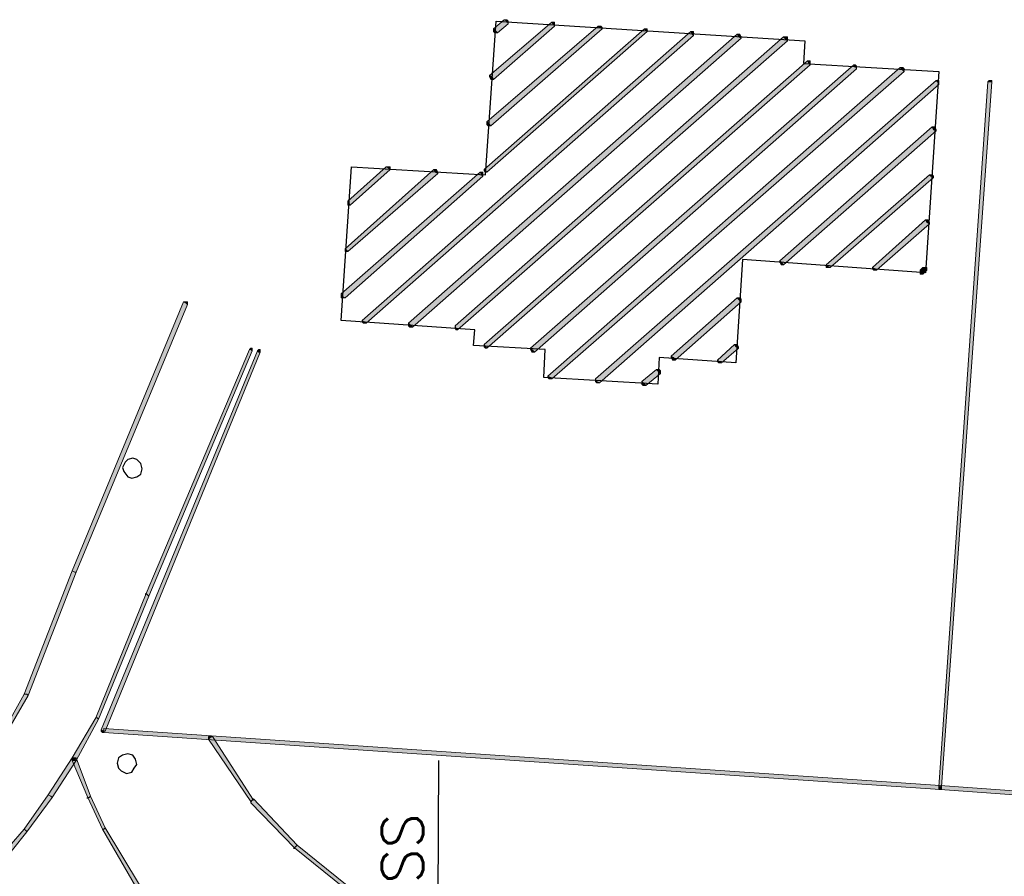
# Model space of a CAD drawing. Header units: millimetres. Extents: x -27 to 2301, y -256 to 766.
# Tile 74 of 97: x 317 to 341, y 110 to 130. Entities that reach past the tile are written whole.
import ezdxf
from ezdxf.enums import TextEntityAlignment as Align

# ---------------------------------------------------------------- set-up
doc = ezdxf.new("R2010")
doc.units = ezdxf.units.MM
doc.layers.add('SIV-ONDERGROND-ALG', color=251, linetype='Continuous')
doc.layers.add('SIV-VRI-MAATVOERING', color=7, linetype='Continuous')
doc.styles.add('ROMANS', font='romans.shx', dxfattribs={"width": 0.7})

# ---------------------------------------------------------------- blocks, each defined once
blk = doc.blocks.new('162')
at = {"style": 'ROMANS'}
blk.add_attdef('ARM.NR', text='', height=500, dxfattribs=at).set_placement((0, 0), align=Align.MIDDLE)

msp = doc.modelspace()

# ---------------------------------------------------------------- hatches: boundary and pattern name
at = {"layer": 'SIV-ONDERGROND-ALG'}
h = msp.add_hatch(color=256, dxfattribs=at)
h.dxf.hatch_style = 2
h.paths.add_polyline_path([(328.425, 126.814), (328.457, 126.782), (332.349, 130.191), (332.317, 130.224), (332.285, 130.256), (328.393, 126.846)])
h = msp.add_hatch(color=256, dxfattribs=at)
h.dxf.hatch_style = 2
h.paths.add_polyline_path([(328.521, 127.94), (328.554, 127.908), (331.255, 130.256), (331.191, 130.288), (331.159, 130.32), (328.457, 128.004)])
h = msp.add_hatch(color=256, dxfattribs=at)
h.dxf.hatch_style = 2
h.paths.add_polyline_path([(328.586, 129.098), (328.618, 129.033), (330.098, 130.32), (330.065, 130.384), (330.033, 130.417), (328.521, 129.13)])
h = msp.add_hatch(color=256, dxfattribs=at)
h.dxf.hatch_style = 2
h.paths.add_polyline_path([(328.682, 130.191), (328.714, 130.159), (328.972, 130.384), (328.94, 130.449), (328.875, 130.481), (328.618, 130.256)])
h = msp.add_hatch(color=256, dxfattribs=at)
h.dxf.hatch_style = 2
h.paths.add_polyline_path([(328.714, 130.159), (328.65, 130.159), (328.618, 130.191), (328.618, 130.256), (328.682, 130.191)])
h = msp.add_hatch(color=256, dxfattribs=at)
h.dxf.hatch_style = 2
h.paths.add_polyline_path([(328.875, 130.481), (328.94, 130.481), (328.972, 130.449), (328.972, 130.384), (328.94, 130.449)])
h = msp.add_hatch(color=256, dxfattribs=at)
h.dxf.hatch_style = 2
h.paths.add_polyline_path([(330.033, 130.417), (330.098, 130.417), (330.098, 130.384), (330.098, 130.32), (330.065, 130.384)])
h = msp.add_hatch(color=256, dxfattribs=at)
h.dxf.hatch_style = 2
h.paths.add_polyline_path([(331.159, 130.32), (331.223, 130.32), (331.255, 130.288), (331.255, 130.256), (331.191, 130.288)])
h = msp.add_hatch(color=256, dxfattribs=at)
h.dxf.hatch_style = 2
h.paths.add_polyline_path([(332.285, 130.256), (332.349, 130.256), (332.349, 130.224), (332.349, 130.191), (332.317, 130.224)])
h = msp.add_hatch(color=256, dxfattribs=at)
h.dxf.hatch_style = 2
h.paths.add_polyline_path([(325.466, 123.147), (325.53, 123.115), (333.475, 130.095), (333.443, 130.127), (333.411, 130.191), (325.434, 123.179)])
h = msp.add_hatch(color=256, dxfattribs=at)
h.dxf.hatch_style = 2
h.paths.add_polyline_path([(326.624, 123.051), (326.656, 123.019), (334.633, 130.031), (334.568, 130.063), (334.536, 130.127), (326.559, 123.115)])
h = msp.add_hatch(color=256, dxfattribs=at)
h.dxf.hatch_style = 2
h.paths.add_polyline_path([(327.717, 122.986), (327.749, 122.954), (335.759, 129.966), (335.726, 129.998), (335.662, 130.063), (327.685, 123.051)])
h = msp.add_hatch(color=256, dxfattribs=at)
h.dxf.hatch_style = 2
h.paths.add_polyline_path([(333.411, 130.191), (333.475, 130.191), (333.475, 130.127), (333.475, 130.095), (333.443, 130.127)])
h = msp.add_hatch(color=256, dxfattribs=at)
h.dxf.hatch_style = 2
h.paths.add_polyline_path([(334.536, 130.127), (334.601, 130.127), (334.633, 130.063), (334.633, 130.031), (334.568, 130.063)])
h = msp.add_hatch(color=256, dxfattribs=at)
h.dxf.hatch_style = 2
h.paths.add_polyline_path([(335.662, 130.063), (335.759, 130.063), (335.759, 129.998), (335.759, 129.966), (335.726, 129.998)])
h = msp.add_hatch(color=256, dxfattribs=at)
h.dxf.hatch_style = 2
h.paths.add_polyline_path([(328.425, 122.536), (328.457, 122.504), (336.305, 129.387), (336.273, 129.419), (336.241, 129.484), (328.393, 122.6)])
h = msp.add_hatch(color=256, dxfattribs=at)
h.dxf.hatch_style = 2
h.paths.add_polyline_path([(329.551, 122.472), (329.615, 122.407), (337.431, 129.291), (337.399, 129.355), (337.367, 129.387), (329.519, 122.504)])
h = msp.add_hatch(color=256, dxfattribs=at)
h.dxf.hatch_style = 2
h.paths.add_polyline_path([(330.001, 121.796), (330.033, 121.764), (338.589, 129.226), (338.525, 129.291), (338.493, 129.323), (329.937, 121.828)])
h = msp.add_hatch(color=256, dxfattribs=at)
h.dxf.hatch_style = 2
h.paths.add_polyline_path([(336.241, 129.484), (336.305, 129.484), (336.305, 129.419), (336.305, 129.387), (336.273, 129.419)])
h = msp.add_hatch(color=256, dxfattribs=at)
h.dxf.hatch_style = 2
h.paths.add_polyline_path([(337.367, 129.387), (337.399, 129.387), (337.431, 129.355), (337.431, 129.291), (337.399, 129.355)])
h = msp.add_hatch(color=256, dxfattribs=at)
h.dxf.hatch_style = 2
h.paths.add_polyline_path([(338.493, 129.323), (338.557, 129.323), (338.589, 129.291), (338.589, 129.226), (338.525, 129.291)])
h = msp.add_hatch(color=256, dxfattribs=at)
h.dxf.hatch_style = 2
h.paths.add_polyline_path([(328.618, 129.033), (328.554, 129.033), (328.521, 129.098), (328.521, 129.13), (328.586, 129.098)])
h = msp.add_hatch(color=256, dxfattribs=at)
h.dxf.hatch_style = 2
h.paths.add_polyline_path([(331.127, 121.7), (331.191, 121.668), (339.425, 128.905), (339.393, 128.969), (339.361, 129.001), (331.095, 121.764)])
h = msp.add_hatch(color=256, dxfattribs=at)
h.dxf.hatch_style = 2
h.paths.add_polyline_path([(339.361, 129.001), (339.425, 129.001), (339.425, 128.969), (339.425, 128.905), (339.393, 128.969)])
h = msp.add_hatch(color=256, dxfattribs=at)
h.dxf.hatch_style = 2
h.paths.add_polyline_path([(340.68, 128.969), (340.615, 128.969), (339.425, 111.857), (339.49, 111.857), (340.712, 128.969)])
h = msp.add_hatch(color=256, dxfattribs=at)
h.dxf.hatch_style = 2
h.paths.add_polyline_path([(340.615, 128.969), (340.648, 129.001), (340.712, 129.001), (340.712, 128.969), (340.68, 128.969)])
h = msp.add_hatch(color=256, dxfattribs=at)
h.dxf.hatch_style = 2
h.paths.add_polyline_path([(328.554, 127.908), (328.489, 127.908), (328.457, 127.94), (328.457, 128.004), (328.521, 127.94)])
h = msp.add_hatch(color=256, dxfattribs=at)
h.dxf.hatch_style = 2
h.paths.add_polyline_path([(335.598, 124.595), (335.662, 124.53), (339.361, 127.779), (339.297, 127.811), (339.265, 127.876), (335.566, 124.627)])
h = msp.add_hatch(color=256, dxfattribs=at)
h.dxf.hatch_style = 2
h.paths.add_polyline_path([(339.265, 127.876), (339.329, 127.876), (339.361, 127.811), (339.361, 127.779), (339.297, 127.811)])
h = msp.add_hatch(color=256, dxfattribs=at)
h.dxf.hatch_style = 2
h.paths.add_polyline_path([(325.112, 126.01), (325.144, 125.978), (326.109, 126.846), (326.077, 126.878), (326.013, 126.911), (325.08, 126.074)])
h = msp.add_hatch(color=256, dxfattribs=at)
h.dxf.hatch_style = 2
h.paths.add_polyline_path([(326.013, 126.911), (326.109, 126.911), (326.109, 126.846), (326.077, 126.878)])
h = msp.add_hatch(color=256, dxfattribs=at)
h.dxf.hatch_style = 2
h.paths.add_polyline_path([(324.951, 123.758), (325.015, 123.726), (328.361, 126.685), (328.328, 126.718), (328.296, 126.782), (324.919, 123.823)])
h = msp.add_hatch(color=256, dxfattribs=at)
h.dxf.hatch_style = 2
h.paths.add_polyline_path([(325.048, 124.884), (325.08, 124.852), (327.267, 126.75), (327.203, 126.782), (327.17, 126.846), (325.015, 124.916)])
h = msp.add_hatch(color=256, dxfattribs=at)
h.dxf.hatch_style = 2
h.paths.add_polyline_path([(327.17, 126.846), (327.235, 126.846), (327.267, 126.782), (327.267, 126.75), (327.203, 126.782)])
h = msp.add_hatch(color=256, dxfattribs=at)
h.dxf.hatch_style = 2
h.paths.add_polyline_path([(328.296, 126.782), (328.361, 126.782), (328.361, 126.718), (328.361, 126.685), (328.328, 126.718)])
h = msp.add_hatch(color=256, dxfattribs=at)
h.dxf.hatch_style = 2
h.paths.add_polyline_path([(328.457, 126.782), (328.425, 126.782), (328.393, 126.814), (328.393, 126.846), (328.425, 126.814)])
h = msp.add_hatch(color=256, dxfattribs=at)
h.dxf.hatch_style = 2
h.paths.add_polyline_path([(336.724, 124.498), (336.788, 124.466), (339.297, 126.653), (339.232, 126.685), (339.2, 126.718), (336.691, 124.53)])
h = msp.add_hatch(color=256, dxfattribs=at)
h.dxf.hatch_style = 2
h.paths.add_polyline_path([(339.2, 126.718), (339.265, 126.718), (339.297, 126.685), (339.297, 126.653), (339.232, 126.685)])
h = msp.add_hatch(color=256, dxfattribs=at)
h.dxf.hatch_style = 2
h.paths.add_polyline_path([(325.144, 125.978), (325.08, 125.978), (325.08, 126.01), (325.08, 126.074), (325.112, 126.01)])
h = msp.add_hatch(color=256, dxfattribs=at)
h.dxf.hatch_style = 2
h.paths.add_polyline_path([(337.881, 124.434), (337.914, 124.402), (339.2, 125.527), (339.136, 125.56), (339.104, 125.624), (337.817, 124.466)])
h = msp.add_hatch(color=256, dxfattribs=at)
h.dxf.hatch_style = 2
h.paths.add_polyline_path([(339.104, 125.624), (339.168, 125.624), (339.2, 125.56), (339.2, 125.527), (339.136, 125.56)])
h = msp.add_hatch(color=256, dxfattribs=at)
h.dxf.hatch_style = 2
h.paths.add_polyline_path([(325.08, 124.852), (325.015, 124.852), (325.015, 124.884), (325.015, 124.916), (325.048, 124.884)])
h = msp.add_hatch(color=256, dxfattribs=at)
h.dxf.hatch_style = 2
h.paths.add_polyline_path([(335.662, 124.53), (335.598, 124.53), (335.566, 124.595), (335.566, 124.627), (335.598, 124.595)])
h = msp.add_hatch(color=256, dxfattribs=at)
h.dxf.hatch_style = 2
h.paths.add_polyline_path([(336.788, 124.466), (336.691, 124.466), (336.691, 124.498), (336.691, 124.53), (336.724, 124.498)])
h = msp.add_hatch(color=256, dxfattribs=at)
h.dxf.hatch_style = 2
h.paths.add_polyline_path([(337.914, 124.402), (337.849, 124.402), (337.817, 124.434), (337.817, 124.466), (337.881, 124.434)])
h = msp.add_hatch(color=256, dxfattribs=at)
h.dxf.hatch_style = 2
h.paths.add_polyline_path([(339.007, 124.337), (339.039, 124.305), (339.136, 124.402), (339.104, 124.434), (339.039, 124.466), (338.975, 124.402)])
h = msp.add_hatch(color=256, dxfattribs=at)
h.dxf.hatch_style = 2
h.paths.add_polyline_path([(339.039, 124.305), (338.975, 124.305), (338.975, 124.337), (338.975, 124.402), (339.007, 124.337)])
h = msp.add_hatch(color=256, dxfattribs=at)
h.dxf.hatch_style = 2
h.paths.add_polyline_path([(339.039, 124.466), (339.104, 124.466), (339.136, 124.466), (339.136, 124.402), (339.104, 124.434)])
h = msp.add_hatch(color=256, dxfattribs=at)
h.dxf.hatch_style = 2
h.paths.add_polyline_path([(325.015, 123.726), (324.919, 123.726), (324.919, 123.758), (324.919, 123.823), (324.951, 123.758)])
h = msp.add_hatch(color=256, dxfattribs=at)
h.dxf.hatch_style = 2
h.paths.add_polyline_path([(321.156, 123.598), (321.091, 123.63), (318.389, 117.1), (318.454, 117.068), (318.486, 117.068), (321.188, 123.565)])
h = msp.add_hatch(color=256, dxfattribs=at)
h.dxf.hatch_style = 2
h.paths.add_polyline_path([(321.091, 123.63), (321.156, 123.63), (321.188, 123.63), (321.188, 123.565), (321.156, 123.598)])
h = msp.add_hatch(color=256, dxfattribs=at)
h.dxf.hatch_style = 2
h.paths.add_polyline_path([(332.992, 122.279), (333.025, 122.214), (334.633, 123.63), (334.568, 123.694), (334.536, 123.726), (332.928, 122.311)])
h = msp.add_hatch(color=256, dxfattribs=at)
h.dxf.hatch_style = 2
h.paths.add_polyline_path([(334.536, 123.726), (334.601, 123.726), (334.633, 123.694), (334.633, 123.63), (334.568, 123.694)])
h = msp.add_hatch(color=256, dxfattribs=at)
h.dxf.hatch_style = 2
h.paths.add_polyline_path([(325.53, 123.115), (325.466, 123.115), (325.434, 123.147), (325.434, 123.179), (325.466, 123.147)])
h = msp.add_hatch(color=256, dxfattribs=at)
h.dxf.hatch_style = 2
h.paths.add_polyline_path([(326.656, 123.019), (326.592, 123.019), (326.559, 123.051), (326.559, 123.115), (326.624, 123.051)])
h = msp.add_hatch(color=256, dxfattribs=at)
h.dxf.hatch_style = 2
h.paths.add_polyline_path([(327.749, 122.954), (327.717, 122.954), (327.685, 122.986), (327.685, 123.051), (327.717, 122.986)])
h = msp.add_hatch(color=256, dxfattribs=at)
h.dxf.hatch_style = 2
h.paths.add_polyline_path([(328.457, 122.504), (328.425, 122.504), (328.393, 122.536), (328.393, 122.6), (328.425, 122.536)])
h = msp.add_hatch(color=256, dxfattribs=at)
h.dxf.hatch_style = 2
h.paths.add_polyline_path([(334.086, 122.182), (334.15, 122.15), (334.568, 122.504), (334.504, 122.536), (334.472, 122.6), (334.054, 122.214)])
h = msp.add_hatch(color=256, dxfattribs=at)
h.dxf.hatch_style = 2
h.paths.add_polyline_path([(334.472, 122.6), (334.536, 122.6), (334.568, 122.536), (334.568, 122.504), (334.504, 122.536)])
h = msp.add_hatch(color=256, dxfattribs=at)
h.dxf.hatch_style = 2
h.paths.add_polyline_path([(319.161, 113.208), (319.194, 113.208), (322.957, 122.407), (322.925, 122.407), (322.893, 122.44), (319.097, 113.24)])
h = msp.add_hatch(color=256, dxfattribs=at)
h.dxf.hatch_style = 2
h.paths.add_polyline_path([(320.223, 116.521), (320.255, 116.489), (322.764, 122.44), (322.732, 122.472), (322.7, 122.472), (320.191, 116.553)])
h = msp.add_hatch(color=256, dxfattribs=at)
h.dxf.hatch_style = 2
h.paths.add_polyline_path([(322.7, 122.472), (322.732, 122.504), (322.764, 122.504), (322.764, 122.44), (322.732, 122.472)])
h = msp.add_hatch(color=256, dxfattribs=at)
h.dxf.hatch_style = 2
h.paths.add_polyline_path([(322.893, 122.44), (322.925, 122.472), (322.957, 122.472), (322.957, 122.407), (322.925, 122.407)])
h = msp.add_hatch(color=256, dxfattribs=at)
h.dxf.hatch_style = 2
h.paths.add_polyline_path([(329.615, 122.407), (329.551, 122.407), (329.519, 122.472), (329.519, 122.504), (329.551, 122.472)])
h = msp.add_hatch(color=256, dxfattribs=at)
h.dxf.hatch_style = 2
h.paths.add_polyline_path([(333.025, 122.214), (332.96, 122.214), (332.928, 122.279), (332.928, 122.311), (332.992, 122.279)])
h = msp.add_hatch(color=256, dxfattribs=at)
h.dxf.hatch_style = 2
h.paths.add_polyline_path([(334.15, 122.15), (334.086, 122.15), (334.054, 122.182), (334.054, 122.214), (334.086, 122.182)])
h = msp.add_hatch(color=256, dxfattribs=at)
h.dxf.hatch_style = 2
h.paths.add_polyline_path([(332.285, 121.635), (332.317, 121.603), (332.671, 121.893), (332.606, 121.957), (332.574, 121.989), (332.22, 121.7)])
h = msp.add_hatch(color=256, dxfattribs=at)
h.dxf.hatch_style = 2
h.paths.add_polyline_path([(332.574, 121.989), (332.639, 121.989), (332.671, 121.957), (332.671, 121.893), (332.606, 121.957)])
h = msp.add_hatch(color=256, dxfattribs=at)
h.dxf.hatch_style = 2
h.paths.add_polyline_path([(330.033, 121.764), (329.969, 121.764), (329.937, 121.796), (329.937, 121.828), (330.001, 121.796)])
h = msp.add_hatch(color=256, dxfattribs=at)
h.dxf.hatch_style = 2
h.paths.add_polyline_path([(331.191, 121.668), (331.127, 121.668), (331.095, 121.7), (331.095, 121.764), (331.127, 121.7)])
h = msp.add_hatch(color=256, dxfattribs=at)
h.dxf.hatch_style = 2
h.paths.add_polyline_path([(332.317, 121.603), (332.253, 121.603), (332.22, 121.635), (332.22, 121.7), (332.285, 121.635)])
h = msp.add_hatch(color=256, dxfattribs=at)
h.dxf.hatch_style = 2
h.paths.add_polyline_path([(318.454, 117.068), (318.389, 117.1), (317.231, 114.109), (317.296, 114.109), (317.328, 114.077), (318.486, 117.068)])
h = msp.add_hatch(color=256, dxfattribs=at)
h.dxf.hatch_style = 2
h.paths.add_polyline_path([(319.001, 113.53), (319.033, 113.498), (320.255, 116.489), (320.223, 116.521), (320.191, 116.553), (318.968, 113.53)])
h = msp.add_hatch(color=256, dxfattribs=at)
h.dxf.hatch_style = 2
h.paths.add_polyline_path([(320.158, 116.553), (320.191, 116.553), (320.191, 116.521), (320.158, 116.521)])
h = msp.add_hatch(color=256, dxfattribs=at)
h.dxf.hatch_style = 2
h.paths.add_polyline_path([(317.296, 114.109), (317.231, 114.109), (316.524, 112.854), (316.556, 112.822), (316.588, 112.822), (317.328, 114.077)])
h = msp.add_hatch(color=256, dxfattribs=at)
h.dxf.hatch_style = 2
h.paths.add_polyline_path([(318.454, 112.533), (318.486, 112.501), (319.033, 113.498), (319.001, 113.53), (318.968, 113.53), (318.389, 112.565)])
h = msp.add_hatch(color=256, dxfattribs=at)
h.dxf.hatch_style = 2
h.paths.add_polyline_path([(319.161, 113.176), (319.129, 113.176), (319.097, 113.208), (319.097, 113.24), (319.161, 113.208)])
h = msp.add_hatch(color=256, dxfattribs=at)
h.dxf.hatch_style = 2
h.paths.add_polyline_path([(339.458, 111.857), (339.458, 111.889), (319.161, 113.273), (319.161, 113.176), (339.458, 111.793)])
h = msp.add_hatch(color=256, dxfattribs=at)
h.dxf.hatch_style = 2
h.paths.add_polyline_path([(322.764, 111.536), (322.796, 111.536), (321.799, 113.08), (321.735, 113.047), (321.702, 113.015), (322.732, 111.503)])
h = msp.add_hatch(color=256, dxfattribs=at)
h.dxf.hatch_style = 2
h.paths.add_polyline_path([(321.702, 113.015), (321.702, 113.08), (321.735, 113.08), (321.799, 113.08), (321.735, 113.047)])
h = msp.add_hatch(color=256, dxfattribs=at)
h.dxf.hatch_style = 2
h.paths.add_polyline_path([(317.875, 111.632), (317.907, 111.6), (318.486, 112.501), (318.454, 112.533), (318.389, 112.565), (317.81, 111.664)])
h = msp.add_hatch(color=256, dxfattribs=at)
h.dxf.hatch_style = 2
h.paths.add_polyline_path([(318.486, 112.501), (318.454, 112.501), (318.389, 112.501), (318.389, 112.565), (318.454, 112.533)])
h = msp.add_hatch(color=256, dxfattribs=at)
h.dxf.hatch_style = 2
h.paths.add_polyline_path([(318.389, 112.565), (318.422, 112.565), (318.454, 112.565), (318.486, 112.565), (318.454, 112.533)])
h = msp.add_hatch(color=256, dxfattribs=at)
h.dxf.hatch_style = 2
h.paths.add_polyline_path([(318.454, 112.533), (318.389, 112.501), (318.775, 111.6), (318.808, 111.6), (318.84, 111.632), (318.486, 112.565)])
h = msp.add_hatch(color=256, dxfattribs=at)
h.dxf.hatch_style = 2
h.paths.add_polyline_path([(339.49, 111.857), (339.49, 111.793), (339.425, 111.793), (339.425, 111.857), (339.458, 111.857)])
h = msp.add_hatch(color=256, dxfattribs=at)
h.dxf.hatch_style = 2
h.paths.add_polyline_path([(351.455, 110.957), (351.455, 111.021), (339.458, 111.889), (339.458, 111.793), (351.455, 110.925)])
h = msp.add_hatch(color=256, dxfattribs=at)
h.dxf.hatch_style = 2
h.paths.add_polyline_path([(317.264, 110.796), (317.296, 110.764), (317.907, 111.6), (317.875, 111.632), (317.81, 111.664), (317.231, 110.828)])
h = msp.add_hatch(color=256, dxfattribs=at)
h.dxf.hatch_style = 2
h.paths.add_polyline_path([(317.875, 111.6), (317.907, 111.632), (317.907, 111.6)])
h = msp.add_hatch(color=256, dxfattribs=at)
h.dxf.hatch_style = 2
h.paths.add_polyline_path([(318.808, 111.6), (318.775, 111.6), (319.129, 110.828), (319.161, 110.828), (319.194, 110.86), (318.84, 111.632)])
h = msp.add_hatch(color=256, dxfattribs=at)
h.dxf.hatch_style = 2
h.paths.add_polyline_path([(318.743, 111.6), (318.775, 111.6), (318.775, 111.568), (318.743, 111.568)])
h = msp.add_hatch(color=256, dxfattribs=at)
h.dxf.hatch_style = 2
h.paths.add_polyline_path([(323.825, 110.41), (323.857, 110.442), (322.796, 111.568), (322.764, 111.536), (322.732, 111.471), (323.793, 110.378)])
h = msp.add_hatch(color=256, dxfattribs=at)
h.dxf.hatch_style = 2
h.paths.add_polyline_path([(322.732, 111.471), (322.732, 111.503), (322.764, 111.536)])
h = msp.add_hatch(color=256, dxfattribs=at)
h.dxf.hatch_style = 2
h.paths.add_polyline_path([(316.524, 109.927), (316.588, 109.895), (317.296, 110.764), (317.264, 110.796), (317.231, 110.828), (316.492, 109.992)])
h = msp.add_hatch(color=256, dxfattribs=at)
h.dxf.hatch_style = 2
h.paths.add_polyline_path([(319.161, 110.828), (319.129, 110.828), (319.933, 109.445), (319.966, 109.477), (320.03, 109.477), (319.194, 110.86)])
h = msp.add_hatch(color=256, dxfattribs=at)
h.dxf.hatch_style = 2
h.paths.add_polyline_path([(325.498, 109.059), (325.53, 109.091), (323.857, 110.442), (323.825, 110.41), (323.793, 110.378), (325.466, 109.027)])
h = msp.add_hatch(color=256, dxfattribs=at)
h.dxf.hatch_style = 2
h.paths.add_polyline_path([(323.761, 110.378), (323.793, 110.378), (323.793, 110.346), (323.761, 110.346)])

# ---------------------------------------------------------------- linework, layer by layer
at = {"layer": 'SIV-ONDERGROND-ALG', "lineweight": 25}
for points in [[(328.682, 130.449), (336.177, 129.966), (336.145, 129.419), (339.425, 129.226), (339.104, 124.337), (334.665, 124.659), (334.504, 122.15), (332.639, 122.279), (332.606, 121.635), (329.84, 121.796), (329.872, 122.472), (328.135, 122.568), (328.168, 122.954), (324.919, 123.179), (325.176, 126.911), (328.425, 126.718), (328.682, 130.449)], [(320.094, 119.577), (320.062, 119.706), (319.966, 119.802), (319.869, 119.834), (319.74, 119.802), (319.676, 119.738), (319.612, 119.609), (319.644, 119.513), (319.74, 119.384), (319.837, 119.352), (319.966, 119.384), (320.062, 119.448), (320.094, 119.577)], [(319.966, 112.404), (319.933, 112.533), (319.869, 112.629), (319.74, 112.661), (319.612, 112.629), (319.515, 112.565), (319.483, 112.436), (319.515, 112.308), (319.58, 112.243), (319.708, 112.179), (319.837, 112.211), (319.901, 112.308), (319.966, 112.404)]]:
    msp.add_lwpolyline(points, dxfattribs=at)
at = {"layer": 'SIV-ONDERGROND-ALG', "lineweight": 5}
for points in [[(328.425, 126.814), (328.457, 126.782), (332.349, 130.191), (332.317, 130.224), (332.285, 130.256), (328.393, 126.846), (328.425, 126.814)], [(328.521, 127.94), (328.554, 127.908), (331.255, 130.256), (331.191, 130.288), (331.159, 130.32), (328.457, 128.004), (328.521, 127.94)], [(328.586, 129.098), (328.618, 129.033), (330.098, 130.32), (330.065, 130.384), (330.033, 130.417), (328.521, 129.13), (328.586, 129.098)], [(328.682, 130.191), (328.714, 130.159), (328.972, 130.384), (328.94, 130.449), (328.875, 130.481), (328.618, 130.256), (328.682, 130.191)], [(328.714, 130.159), (328.65, 130.159), (328.618, 130.191), (328.618, 130.256)], [(328.875, 130.481), (328.94, 130.481), (328.972, 130.449), (328.972, 130.384)], [(330.033, 130.417), (330.098, 130.417), (330.098, 130.384), (330.098, 130.32)], [(331.159, 130.32), (331.223, 130.32), (331.255, 130.288), (331.255, 130.256)], [(332.285, 130.256), (332.349, 130.256), (332.349, 130.224), (332.349, 130.191)], [(325.466, 123.147), (325.53, 123.115), (333.475, 130.095), (333.443, 130.127), (333.411, 130.191), (325.434, 123.179), (325.466, 123.147)], [(326.624, 123.051), (326.656, 123.019), (334.633, 130.031), (334.568, 130.063), (334.536, 130.127), (326.559, 123.115), (326.624, 123.051)], [(327.717, 122.986), (327.749, 122.954), (335.759, 129.966), (335.726, 129.998), (335.662, 130.063), (327.685, 123.051), (327.717, 122.986)], [(333.411, 130.191), (333.475, 130.191), (333.475, 130.127), (333.475, 130.095)], [(334.536, 130.127), (334.601, 130.127), (334.633, 130.063), (334.633, 130.031)], [(335.662, 130.063), (335.759, 130.063), (335.759, 129.998), (335.759, 129.966)], [(328.425, 122.536), (328.457, 122.504), (336.305, 129.387), (336.273, 129.419), (336.241, 129.484), (328.393, 122.6), (328.425, 122.536)], [(329.551, 122.472), (329.615, 122.407), (337.431, 129.291), (337.399, 129.355), (337.367, 129.387), (329.519, 122.504), (329.551, 122.472)], [(330.001, 121.796), (330.033, 121.764), (338.589, 129.226), (338.525, 129.291), (338.493, 129.323), (329.937, 121.828), (330.001, 121.796)], [(336.241, 129.484), (336.305, 129.484), (336.305, 129.419), (336.305, 129.387)], [(337.367, 129.387), (337.399, 129.387), (337.431, 129.355), (337.431, 129.291)], [(338.493, 129.323), (338.557, 129.323), (338.589, 129.291), (338.589, 129.226)], [(328.618, 129.033), (328.554, 129.033), (328.521, 129.098), (328.521, 129.13)], [(331.127, 121.7), (331.191, 121.668), (339.425, 128.905), (339.393, 128.969), (339.361, 129.001), (331.095, 121.764), (331.127, 121.7)], [(339.361, 129.001), (339.425, 129.001), (339.425, 128.969), (339.425, 128.905)], [(340.68, 128.969), (340.615, 128.969), (339.425, 111.857), (339.49, 111.857), (340.712, 128.969), (340.68, 128.969)], [(340.615, 128.969), (340.648, 129.001), (340.712, 129.001), (340.712, 128.969)], [(328.554, 127.908), (328.489, 127.908), (328.457, 127.94), (328.457, 128.004)], [(335.598, 124.595), (335.662, 124.53), (339.361, 127.779), (339.297, 127.811), (339.265, 127.876), (335.566, 124.627), (335.598, 124.595)], [(339.265, 127.876), (339.329, 127.876), (339.361, 127.811), (339.361, 127.779)], [(325.112, 126.01), (325.144, 125.978), (326.109, 126.846), (326.077, 126.878), (326.013, 126.911), (325.08, 126.074), (325.112, 126.01)], [(326.013, 126.911), (326.109, 126.911), (326.109, 126.911), (326.109, 126.846)], [(324.951, 123.758), (325.015, 123.726), (328.361, 126.685), (328.328, 126.718), (328.296, 126.782), (324.919, 123.823), (324.951, 123.758)], [(325.048, 124.884), (325.08, 124.852), (327.267, 126.75), (327.203, 126.782), (327.17, 126.846), (325.015, 124.916), (325.048, 124.884)], [(327.17, 126.846), (327.235, 126.846), (327.267, 126.782), (327.267, 126.75)], [(328.296, 126.782), (328.361, 126.782), (328.361, 126.718), (328.361, 126.685)], [(328.457, 126.782), (328.425, 126.782), (328.393, 126.814), (328.393, 126.846)], [(336.724, 124.498), (336.788, 124.466), (339.297, 126.653), (339.232, 126.685), (339.2, 126.718), (336.691, 124.53), (336.724, 124.498)], [(339.2, 126.718), (339.265, 126.718), (339.297, 126.685), (339.297, 126.653)], [(325.144, 125.978), (325.08, 125.978), (325.08, 126.01), (325.08, 126.074)], [(337.881, 124.434), (337.914, 124.402), (339.2, 125.527), (339.136, 125.56), (339.104, 125.624), (337.817, 124.466), (337.881, 124.434)], [(339.104, 125.624), (339.168, 125.624), (339.2, 125.56), (339.2, 125.527)], [(325.08, 124.852), (325.015, 124.852), (325.015, 124.884), (325.015, 124.916)], [(335.662, 124.53), (335.598, 124.53), (335.566, 124.595), (335.566, 124.627)], [(336.788, 124.466), (336.691, 124.466), (336.691, 124.498), (336.691, 124.53)], [(337.914, 124.402), (337.849, 124.402), (337.817, 124.434), (337.817, 124.466)], [(339.007, 124.337), (339.039, 124.305), (339.136, 124.402), (339.104, 124.434), (339.039, 124.466), (338.975, 124.402), (339.007, 124.337)], [(339.039, 124.305), (338.975, 124.305), (338.975, 124.337), (338.975, 124.402)], [(339.039, 124.466), (339.104, 124.466), (339.136, 124.466), (339.136, 124.402)], [(325.015, 123.726), (324.919, 123.726), (324.919, 123.758), (324.919, 123.823)], [(321.156, 123.598), (321.091, 123.63), (318.389, 117.1), (318.454, 117.068), (318.486, 117.068), (321.188, 123.565), (321.156, 123.598)], [(321.091, 123.63), (321.156, 123.63), (321.188, 123.63), (321.188, 123.565)], [(332.992, 122.279), (333.025, 122.214), (334.633, 123.63), (334.568, 123.694), (334.536, 123.726), (332.928, 122.311), (332.992, 122.279)], [(334.536, 123.726), (334.601, 123.726), (334.633, 123.694), (334.633, 123.63)], [(325.53, 123.115), (325.466, 123.115), (325.434, 123.147), (325.434, 123.179)], [(326.656, 123.019), (326.592, 123.019), (326.559, 123.051), (326.559, 123.115)], [(327.749, 122.954), (327.717, 122.954), (327.685, 122.986), (327.685, 123.051)], [(328.457, 122.504), (328.425, 122.504), (328.393, 122.536), (328.393, 122.6)], [(334.086, 122.182), (334.15, 122.15), (334.568, 122.504), (334.504, 122.536), (334.472, 122.6), (334.054, 122.214), (334.086, 122.182)], [(334.472, 122.6), (334.536, 122.6), (334.568, 122.536), (334.568, 122.504)], [(319.161, 113.208), (319.194, 113.208), (322.957, 122.407), (322.925, 122.407), (322.893, 122.44), (319.097, 113.24), (319.161, 113.208)], [(320.223, 116.521), (320.255, 116.489), (322.764, 122.44), (322.732, 122.472), (322.7, 122.472), (320.191, 116.553), (320.223, 116.521)], [(322.7, 122.472), (322.732, 122.504), (322.764, 122.504), (322.764, 122.44)], [(322.893, 122.44), (322.925, 122.472), (322.957, 122.472), (322.957, 122.407)], [(329.615, 122.407), (329.551, 122.407), (329.519, 122.472), (329.519, 122.504)], [(333.025, 122.214), (332.96, 122.214), (332.928, 122.279), (332.928, 122.311)], [(334.15, 122.15), (334.086, 122.15), (334.054, 122.182), (334.054, 122.214)], [(332.285, 121.635), (332.317, 121.603), (332.671, 121.893), (332.606, 121.957), (332.574, 121.989), (332.22, 121.7), (332.285, 121.635)], [(332.574, 121.989), (332.639, 121.989), (332.671, 121.957), (332.671, 121.893)], [(330.033, 121.764), (329.969, 121.764), (329.937, 121.796), (329.937, 121.828)], [(331.191, 121.668), (331.127, 121.668), (331.095, 121.7), (331.095, 121.764)], [(332.317, 121.603), (332.253, 121.603), (332.22, 121.635), (332.22, 121.7)], [(318.454, 117.068), (318.389, 117.1), (317.231, 114.109), (317.296, 114.109), (317.328, 114.077), (318.486, 117.068), (318.454, 117.068)], [(319.001, 113.53), (319.033, 113.498), (320.255, 116.489), (320.223, 116.521), (320.191, 116.553), (318.968, 113.53), (319.001, 113.53)], [(317.296, 114.109), (317.231, 114.109), (316.524, 112.854), (316.556, 112.822), (316.588, 112.822), (317.328, 114.077), (317.296, 114.109)], [(318.454, 112.533), (318.486, 112.501), (319.033, 113.498), (319.001, 113.53), (318.968, 113.53), (318.389, 112.565), (318.454, 112.533)], [(319.161, 113.176), (319.129, 113.176), (319.097, 113.208), (319.097, 113.24)], [(339.458, 111.857), (339.458, 111.889), (319.161, 113.273), (319.161, 113.176), (339.458, 111.793), (339.458, 111.857)], [(322.764, 111.536), (322.796, 111.536), (321.799, 113.08), (321.735, 113.047), (321.702, 113.015), (322.732, 111.503), (322.764, 111.536)], [(321.702, 113.015), (321.702, 113.08), (321.735, 113.08), (321.799, 113.08)], [(317.875, 111.632), (317.907, 111.6), (318.486, 112.501), (318.454, 112.533), (318.389, 112.565), (317.81, 111.664), (317.875, 111.632)], [(318.486, 112.501), (318.454, 112.501), (318.389, 112.501), (318.389, 112.565)], [(318.389, 112.565), (318.422, 112.565), (318.454, 112.565), (318.486, 112.565)], [(318.454, 112.533), (318.389, 112.501), (318.775, 111.6), (318.808, 111.6), (318.84, 111.632), (318.486, 112.565), (318.454, 112.533)], [(339.49, 111.857), (339.49, 111.793), (339.425, 111.793), (339.425, 111.857)], [(351.455, 110.957), (351.455, 111.021), (339.458, 111.889), (339.458, 111.793), (351.455, 110.925), (351.455, 110.957)], [(317.264, 110.796), (317.296, 110.764), (317.907, 111.6), (317.875, 111.632), (317.81, 111.664), (317.231, 110.828), (317.264, 110.796)], [(318.808, 111.6), (318.775, 111.6), (319.129, 110.828), (319.161, 110.828), (319.194, 110.86), (318.84, 111.632), (318.808, 111.6)], [(323.825, 110.41), (323.857, 110.442), (322.796, 111.568), (322.764, 111.536), (322.732, 111.471), (323.793, 110.378), (323.825, 110.41)], [(322.732, 111.471), (322.732, 111.503)], [(316.524, 109.927), (316.588, 109.895), (317.296, 110.764), (317.264, 110.796), (317.231, 110.828), (316.492, 109.992), (316.524, 109.927)], [(317.296, 110.764), (317.296, 110.764)], [(319.161, 110.828), (319.129, 110.828), (319.933, 109.445), (319.966, 109.477), (320.03, 109.477), (319.194, 110.86), (319.161, 110.828)], [(325.498, 109.059), (325.53, 109.091), (323.857, 110.442), (323.825, 110.41), (323.793, 110.378), (325.466, 109.027), (325.498, 109.059)]]:
    msp.add_lwpolyline(points, dxfattribs=at)
at = {"layer": 'SIV-VRI-MAATVOERING'}
msp.add_line((327.23, 98.221), (327.292, 112.496), dxfattribs=at)

# ---------------------------------------------------------------- block references
ref = msp.add_blockref('162', (326.867, 102.855), dxfattribs=dict(at, xscale=0.001999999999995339, yscale=0.001999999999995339, zscale=0.001999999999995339, rotation=90))
ref.add_attrib('ARM.NR', '59.70m van SS', dxfattribs={"layer": '0', "height": 1, "rotation": 90, "style": 'ROMANS'}).set_placement((326.412, 105.947), align=Align.MIDDLE)

doc.saveas('drawing.dxf')
